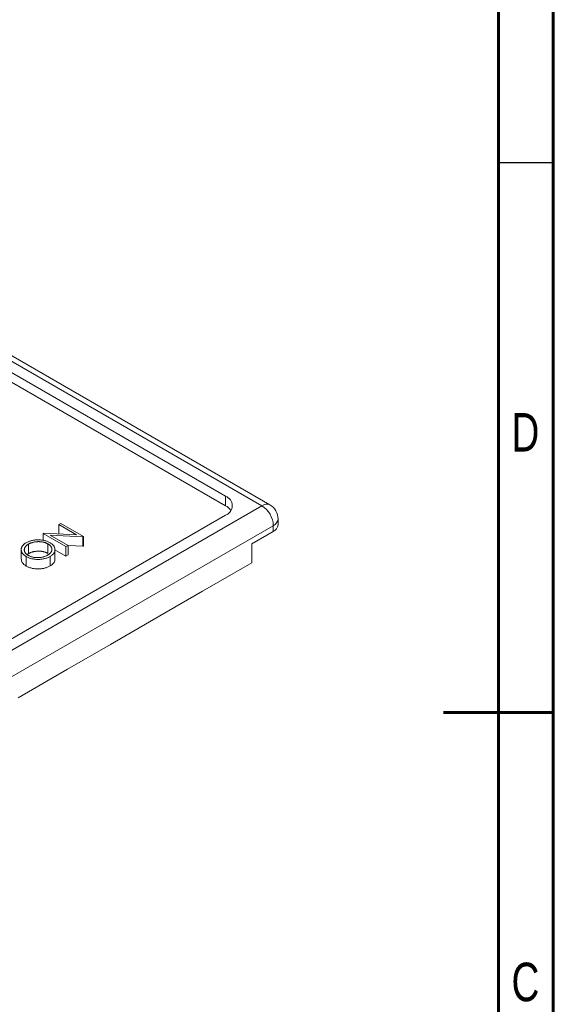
# Model space of a CAD drawing. Header units: inches. Extents: x 0.6 to 16.3, y 0.2 to 11.5.
# Tile 7 of 8: x 14.4 to 16.3, y 4.8 to 8.3. Entities that reach past the tile are written whole.
import ezdxf

# ---------------------------------------------------------------- set-up
doc = ezdxf.new("R2010")
doc.units = ezdxf.units.IN
doc.header["$MEASUREMENT"] = 0
doc.styles.add('SLDTEXTSTYLE0', font='TXT', dxfattribs={"width": 0.75})

msp = doc.modelspace()

# ---------------------------------------------------------------- linework, layer by layer
at = {"color": 7, "linetype": 'Continuous', "lineweight": 60}
for p, q in [((16.33858268, 11.49606299), (16.33858268, 0.19685039)), ((16.14173228, 11.2992126), (16.14173228, 0.39370079)), ((16.33858268, 5.84645669), (15.94488189, 5.84645669))]:
    msp.add_line(p, q, dxfattribs=at)
at = {"color": 7, "linetype": 'Continuous', "lineweight": 30}
msp.add_line((16.33858268, 7.81496063), (16.14173228, 7.81496063), dxfattribs=at)
at = {"color": 7, "linetype": 'Continuous', "lineweight": 15}
for p, q in [((15.29436353, 6.58677003), (14.31619915, 7.15145231)), ((15.32352783, 6.589658), (14.34536345, 7.15434028)), ((15.16472729, 6.62078703), (14.37512472, 7.0766149)), ((15.16472729, 6.5867645), (14.37512472, 7.04259236)), ((15.16472729, 6.5867645), (15.16472729, 6.62078703)), ((14.30382478, 6.01494418), (15.29436353, 6.58677003)), ((14.36275035, 6.08978159), (15.16472729, 6.55275302)), ((14.56684915, 6.5190618), (14.57413603, 6.52326843)), ((14.57413603, 6.52326843), (14.65533267, 6.4763946)), ((15.35269687, 6.51872496), (15.35269687, 6.53913848)), ((14.34507268, 5.94350073), (15.33561143, 6.51532658)), ((14.51167707, 6.48721164), (14.51320601, 6.48809428)), ((14.51320601, 6.48809428), (14.63075572, 6.48216932)), ((14.63075572, 6.48216932), (14.56684915, 6.5190618)), ((14.56684915, 6.5190618), (14.56684915, 6.48539046)), ((15.33561143, 6.49491306), (15.25900819, 6.45069095)), ((15.33561143, 6.49491306), (15.33561143, 6.51532658)), ((14.59287372, 6.44033781), (14.51167707, 6.48721164)), ((14.51167707, 6.48721164), (14.51167707, 6.46233688)), ((14.65367361, 6.47543684), (14.53640041, 6.48135241)), ((14.53640041, 6.48135241), (14.60016059, 6.44454444)), ((14.65533267, 6.4763946), (14.65367361, 6.47543684)), ((14.65367361, 6.47543684), (14.65367361, 6.44141431)), ((14.65533267, 6.4763946), (14.65533267, 6.44237207)), ((14.43231755, 6.4296733), (14.43231755, 6.39565077)), ((14.4584243, 6.44925811), (14.4584243, 6.41523558)), ((14.528284, 6.44998113), (14.528284, 6.41595859)), ((14.55347925, 6.39543688), (14.55347925, 6.42945942)), ((14.59287372, 6.40631528), (14.55347925, 6.42905722)), ((14.60016059, 6.44454444), (14.59287372, 6.44033781)), ((14.59287372, 6.44033781), (14.59287372, 6.40631528)), ((14.60016059, 6.44454444), (14.60016059, 6.4105219)), ((14.65367361, 6.44141431), (14.60016059, 6.44411365)), ((14.65533267, 6.44237207), (14.65367361, 6.44141431)), ((15.25900819, 6.38264588), (15.25900819, 6.45069095)), ((14.45061693, 6.4046754), (14.45061693, 6.37065286)), ((14.4584243, 6.41523558), (14.45446124, 6.41166238)), ((14.53574979, 6.40495709), (14.53574979, 6.37093456)), ((14.60016059, 6.4105219), (14.59287372, 6.40631528)), ((15.25900819, 6.38264588), (15.0822315, 6.28059487)), ((14.9287304, 6.19198057), (15.0822315, 6.28059487)), ((14.75195371, 6.08992956), (14.9287304, 6.19198057)), ((14.59845261, 6.00131526), (14.75195371, 6.08992956)), ((14.59845261, 6.00131526), (14.42167591, 5.89926425))]:
    msp.add_line(p, q, dxfattribs=at)
for centre, radius, start, end in [((15.15181671, 6.58677003), 0.03638461, 290.7834208, 69.2165792), ((15.13988377, 6.53982922), 0.05310481, 34.30469895, 62.10708754), ((15.24605716, 6.51125136), 0.08964695, 2.60547849, 57.39452166), ((15.29436353, 6.53913848), 0.05833333, 0, 60.00268827), ((15.32350354, 6.52163617), 0.02933812, 294.37465829, 354.30520075)]:
    msp.add_arc(centre, radius, start, end, dxfattribs=at)
at = {"color": 8, "linetype": 'Continuous', "lineweight": 15}
for centre, radius, start, end in [((15.31145054, 6.56291862), 0.02934034, 65.69288095, 125.61757748), ((15.32350354, 6.54204969), 0.02933812, 294.37465829, 354.30520075)]:
    msp.add_arc(centre, radius, start, end, dxfattribs=at)
at = {"color": 7, "linetype": 'Continuous', "lineweight": 15}
for points, knots in [([(14.45061693, 6.4046754), (14.4496635, 6.40524012), (14.44776866, 6.40636245), (14.44521503, 6.40817926), (14.44284109, 6.41004688), (14.4407075, 6.41199111), (14.43882445, 6.41401006), (14.43712863, 6.41608862), (14.43571247, 6.41824915), (14.43450466, 6.4204646), (14.43354547, 6.42271279), (14.43287261, 6.42497285), (14.43240989, 6.42722302), (14.43228268, 6.42947042), (14.43237043, 6.431713), (14.43273456, 6.43395251), (14.43334625, 6.43619063), (14.43425153, 6.43841195), (14.43537109, 6.44059463), (14.43675503, 6.44271197), (14.43834209, 6.44475972), (14.44016817, 6.44673104), (14.44220785, 6.44863258), (14.44449979, 6.45044872), (14.44697125, 6.45221897), (14.44881219, 6.45331004), (14.44973861, 6.45385911)], [0, 0, 0, 0, 0.0432089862, 0.0858728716, 0.1281200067, 0.1701519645, 0.211917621, 0.2537530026, 0.2960064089, 0.3384433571, 0.3810153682, 0.4228204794, 0.4640890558, 0.5051258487, 0.5459749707, 0.5869852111, 0.6283385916, 0.6700838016, 0.7119916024, 0.7530391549, 0.7940493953, 0.8348855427, 0.8754983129, 0.9165472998, 0.9580037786, 1, 1, 1, 1]), ([(14.44973861, 6.45385911), (14.4512797, 6.45470553), (14.45430652, 6.45636798), (14.4592244, 6.45853565), (14.46433375, 6.46038023), (14.4696559, 6.46189215), (14.4751818, 6.46305922), (14.48089774, 6.46390164), (14.48680592, 6.46440573), (14.49284602, 6.46457938), (14.49888095, 6.46443473), (14.50478322, 6.46395763), (14.51046787, 6.46314785), (14.51594367, 6.46201026), (14.5212136, 6.46055659), (14.52624947, 6.45874539), (14.53110839, 6.45664052), (14.53407979, 6.45500702), (14.53558714, 6.45417836)], [0, 0, 0, 0, 0.0665665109, 0.1307421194, 0.1933478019, 0.2549983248, 0.3161192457, 0.3772642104, 0.4393999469, 0.5028052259, 0.5663562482, 0.6282507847, 0.6891070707, 0.7493579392, 0.8101796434, 0.8716166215, 0.9348726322, 1, 1, 1, 1]), ([(14.528284, 6.44998113), (14.52748789, 6.45042997), (14.52590865, 6.45132033), (14.52335668, 6.45251117), (14.52075017, 6.4536114), (14.51804919, 6.45458773), (14.51526185, 6.4554455), (14.51238438, 6.4561802), (14.50941691, 6.45680085), (14.5063685, 6.4573069), (14.50326468, 6.45768938), (14.50013058, 6.45795866), (14.49697692, 6.45808206), (14.49380431, 6.45810728), (14.49060732, 6.45799403), (14.48739144, 6.4577388), (14.48413972, 6.45740395), (14.4809114, 6.45690527), (14.47771009, 6.45632405), (14.47461298, 6.45561696), (14.47162193, 6.45481854), (14.46874635, 6.45391328), (14.46598751, 6.45290165), (14.46334801, 6.45178365), (14.46078913, 6.45059088), (14.45921508, 6.44970378), (14.4584243, 6.44925811)], [0, 0, 0, 0, 0.0429115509, 0.0851229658, 0.1264629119, 0.1674392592, 0.2079592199, 0.2482289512, 0.2887262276, 0.3296427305, 0.3705067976, 0.4110947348, 0.4517817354, 0.49236536, 0.5334419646, 0.5752157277, 0.6175565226, 0.6607840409, 0.7040489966, 0.7469727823, 0.7891810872, 0.8311179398, 0.8732484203, 0.9151727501, 0.957384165, 1, 1, 1, 1]), ([(14.53558714, 6.45417836), (14.53701171, 6.45331444), (14.53981971, 6.45161155), (14.54343851, 6.4488218), (14.54654709, 6.44592699), (14.54908081, 6.44290027), (14.55104248, 6.43974274), (14.55244474, 6.43645769), (14.553285, 6.43304798), (14.55356949, 6.42955868), (14.55331545, 6.42606989), (14.55251724, 6.42266121), (14.55111555, 6.41937904), (14.54918869, 6.41622058), (14.54665242, 6.41320093), (14.54359352, 6.41030262), (14.53997593, 6.40752104), (14.53717396, 6.40582112), (14.53574979, 6.40495709)], [0, 0, 0, 0, 0.0652342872, 0.1285843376, 0.1903430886, 0.251407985, 0.3122055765, 0.3736140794, 0.4362640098, 0.5004072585, 0.5645349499, 0.6271370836, 0.6883383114, 0.7492395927, 0.8100757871, 0.8716556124, 0.9347657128, 1, 1, 1, 1]), ([(14.4584243, 6.44925811), (14.45766311, 6.44880788), (14.45614799, 6.44791171), (14.45411479, 6.44645306), (14.45221329, 6.4449522), (14.4505034, 6.44337959), (14.44897132, 6.4417378), (14.44760245, 6.44003416), (14.44643407, 6.43825568), (14.44542295, 6.4364304), (14.44464418, 6.4345706), (14.44402248, 6.43271418), (14.44365594, 6.43086212), (14.4434893, 6.429018), (14.44353987, 6.42717664), (14.44379769, 6.42534459), (14.44427139, 6.42351824), (14.44496966, 6.42171127), (14.4458866, 6.4199326), (14.4469634, 6.41819239), (14.44827655, 6.41650707), (14.44981408, 6.41488495), (14.45149567, 6.41329074), (14.4534385, 6.4117781), (14.45552296, 6.41028706), (14.45708248, 6.40936644), (14.45787128, 6.4089008)], [0, 0, 0, 0, 0.0420169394, 0.0836321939, 0.1249647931, 0.1662221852, 0.2075844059, 0.2495075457, 0.2916118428, 0.33460641, 0.3774695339, 0.4193916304, 0.4608731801, 0.5019190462, 0.542707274, 0.5838361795, 0.6246544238, 0.6660092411, 0.707436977, 0.7485882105, 0.7894032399, 0.8307654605, 0.8720895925, 0.9140064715, 0.956504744, 1, 1, 1, 1]), ([(14.528284, 6.41595859), (14.52748789, 6.41640743), (14.52590865, 6.4172978), (14.52335668, 6.41848864), (14.52075017, 6.41958886), (14.51804919, 6.42056519), (14.51526185, 6.42142296), (14.51238438, 6.42215767), (14.50941691, 6.42277832), (14.5063685, 6.42328437), (14.50326468, 6.42366685), (14.50013058, 6.42393612), (14.49697692, 6.42405952), (14.49380431, 6.42408474), (14.49060732, 6.4239715), (14.48739144, 6.42371627), (14.48413972, 6.42338142), (14.4809114, 6.42288273), (14.47771009, 6.42230152), (14.47461298, 6.42159443), (14.47162193, 6.42079601), (14.46874635, 6.41989075), (14.46598751, 6.41887911), (14.46334801, 6.41776112), (14.46078913, 6.41656834), (14.45921508, 6.41568124), (14.4584243, 6.41523558)], [0, 0, 0, 0, 0.0429115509, 0.0851229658, 0.1264629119, 0.1674392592, 0.2079592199, 0.2482289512, 0.2887262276, 0.3296427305, 0.3705067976, 0.4110947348, 0.4517817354, 0.49236536, 0.5334419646, 0.5752157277, 0.6175565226, 0.6607840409, 0.7040489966, 0.7469727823, 0.7891810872, 0.8311179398, 0.8732484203, 0.9151727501, 0.957384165, 1, 1, 1, 1]), ([(14.52712916, 6.40959564), (14.52792105, 6.41006552), (14.5294916, 6.41099742), (14.53163958, 6.41249199), (14.53361273, 6.41403849), (14.53538142, 6.41564904), (14.53698638, 6.41730358), (14.53838924, 6.41901648), (14.53958541, 6.42078955), (14.54063352, 6.42260105), (14.54145194, 6.424444), (14.54207949, 6.42628361), (14.54246801, 6.42811942), (14.5426542, 6.42995135), (14.54259761, 6.43178348), (14.54234607, 6.43360712), (14.54184525, 6.43542227), (14.54115069, 6.43722234), (14.54026153, 6.43900022), (14.53915108, 6.44072749), (14.5378475, 6.44240769), (14.53633078, 6.44403107), (14.53462168, 6.44560399), (14.53269896, 6.44711785), (14.53062008, 6.44860051), (14.52906693, 6.44951842), (14.528284, 6.44998113)], [0, 0, 0, 0, 0.0436389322, 0.0865491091, 0.1291942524, 0.1714587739, 0.2134438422, 0.2553978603, 0.2975069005, 0.3400837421, 0.3824960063, 0.4241069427, 0.4648486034, 0.5055550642, 0.5462017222, 0.5867724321, 0.6272745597, 0.6684858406, 0.7095111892, 0.7503954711, 0.7910688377, 0.8320051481, 0.873119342, 0.9145995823, 0.9569503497, 1, 1, 1, 1]), ([(14.45061693, 6.37065286), (14.44486095, 6.37469301), (14.43439506, 6.38203907), (14.43356387, 6.39147631), (14.43318982, 6.3957233)], [0, 0, 0, 0, 0.5499756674, 1, 1, 1, 1]), ([(14.53574979, 6.40495709), (14.53424247, 6.40412843), (14.53127112, 6.40249492), (14.52640586, 6.40038753), (14.52136658, 6.39857503), (14.51609985, 6.39710179), (14.51061415, 6.39596037), (14.50491428, 6.3951396), (14.49900023, 6.39465597), (14.49295669, 6.39449292), (14.48692678, 6.3946325), (14.48104365, 6.39511563), (14.47538585, 6.39591155), (14.46995122, 6.39703029), (14.46473061, 6.39844597), (14.45977406, 6.40021705), (14.45499794, 6.40226883), (14.45209162, 6.40386532), (14.45061693, 6.4046754)], [0, 0, 0, 0, 0.0658188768, 0.1297465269, 0.1920719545, 0.2534594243, 0.3145695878, 0.3762798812, 0.4390256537, 0.5032670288, 0.5674928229, 0.6297047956, 0.6909996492, 0.7514516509, 0.8120043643, 0.8731496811, 0.9356354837, 1, 1, 1, 1]), ([(14.45787128, 6.4089008), (14.45907389, 6.40824077), (14.4614398, 6.40694229), (14.46533029, 6.40528338), (14.46937315, 6.4038609), (14.47362309, 6.40272882), (14.47805443, 6.40185633), (14.48266096, 6.4012532), (14.48745817, 6.40092934), (14.49237537, 6.40086694), (14.49729716, 6.4010614), (14.50210286, 6.4015091), (14.50672865, 6.40222139), (14.51119859, 6.40316489), (14.51546722, 6.40439593), (14.51955718, 6.40587774), (14.52350711, 6.4075881), (14.52591035, 6.40892011), (14.52712916, 6.40959564)], [0, 0, 0, 0, 0.064501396, 0.1268942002, 0.187738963, 0.2484197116, 0.3085857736, 0.3695802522, 0.4318217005, 0.4961718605, 0.5606573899, 0.6234914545, 0.6852449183, 0.7466428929, 0.8083350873, 0.8704914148, 0.9343195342, 1, 1, 1, 1]), ([(14.55258342, 6.39537216), (14.55286978, 6.39434018), (14.55425552, 6.38934623), (14.54888761, 6.38020156), (14.5401303, 6.37402443), (14.53574979, 6.37093456)], [0, 0, 0, 0, 0.1151862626, 0.5574058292, 1, 1, 1, 1]), ([(14.53574979, 6.37093456), (14.53424247, 6.37010589), (14.53127112, 6.36847238), (14.52640586, 6.36636499), (14.52136658, 6.3645525), (14.51609985, 6.36307925), (14.51061415, 6.36193784), (14.50491428, 6.36111707), (14.49900023, 6.36063344), (14.49295669, 6.36047038), (14.48692678, 6.36060996), (14.48104365, 6.3610931), (14.47538585, 6.36188902), (14.46995122, 6.36300775), (14.46473061, 6.36442344), (14.45977406, 6.36619451), (14.45499794, 6.36824629), (14.45209162, 6.36984279), (14.45061693, 6.37065286)], [0, 0, 0, 0, 0.0658188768, 0.1297465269, 0.1920719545, 0.2534594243, 0.3145695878, 0.3762798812, 0.4390256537, 0.5032670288, 0.5674928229, 0.6297047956, 0.6909996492, 0.7514516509, 0.8120043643, 0.8731496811, 0.9356354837, 1, 1, 1, 1])]:
    msp.add_open_spline(points, degree=3, knots=knots, dxfattribs=at)

# ---------------------------------------------------------------- texts
at = {"color": 7, "linetype": 'Continuous', "lineweight": 0, "char_height": 0.13779528, "attachment_point": 2, "style": 'SLDTEXTSTYLE0'}
for s, insert in [('D', (16.23857857, 6.91870778)), ('C', (16.23872211, 4.95020384))]:
    msp.add_mtext(s, dxfattribs=dict(at, insert=insert))

doc.saveas('drawing.dxf')
